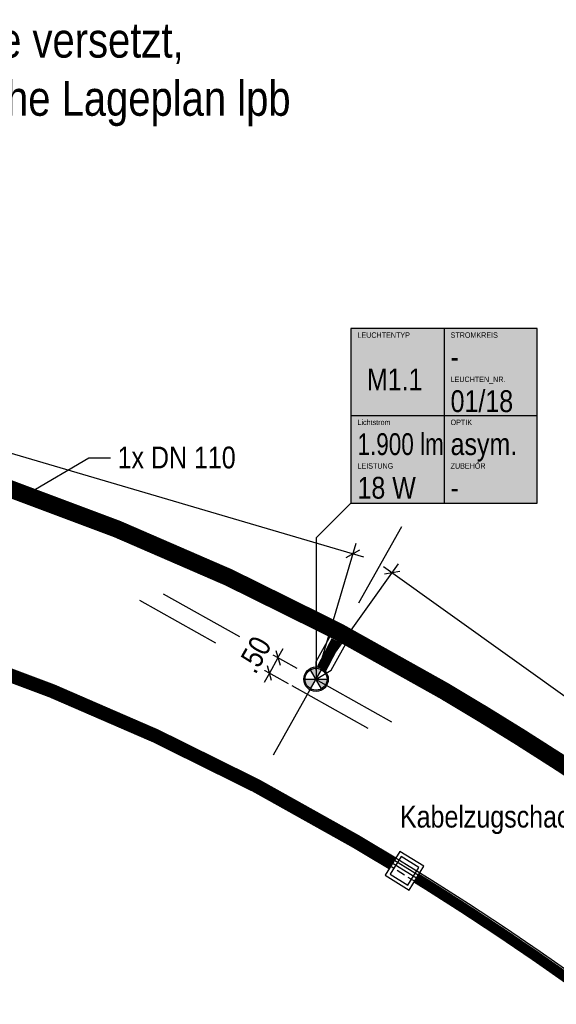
# Model space of a CAD drawing. Header units: metres. Extents: x 32339189 to 32339744, y 5702369 to 5702760.
# Tile 17 of 48: x 32339274 to 32339290, y 5702617 to 5702645. Entities that reach past the tile are written whole.
import ezdxf
from ezdxf import colors
from ezdxf.entities.mleader import LeaderData, LeaderLine
from ezdxf.enums import TextEntityAlignment as Align
from ezdxf.math import Vec2, Vec3

# ---------------------------------------------------------------- set-up
doc = ezdxf.new("R2010")
doc.units = ezdxf.units.M
doc.header["$MEASUREMENT"] = 0
doc.linetypes.add('19', pattern=[0.5, 0.25, -0.25])
doc.linetypes.add('DASHED2', pattern=[0.375, 0.25, -0.125])
for name, color, linetype in [('LRS-Kabel', 5, 'Continuous'), ('LRS_BEL_M1.1_Seidenweberleuchte', 10, 'Continuous'), ('LRS_BM', 7, 'Continuous'), ('LRS_Kodierungsfahne_M1.1', 41, 'Continuous'), ('LRS_Kodierungsfahnen', 7, 'Continuous'), ('LRS_REF', 7, 'Continuous')]:
    doc.layers.add(name, color=color, linetype=linetype)
doc.layers.add('LRS-Trasse und Kabelzugschächte', color=252, linetype='Continuous', lineweight=25)
doc.styles.add('lrs-1_0050', font='ARIALN.TTF', dxfattribs={"height": 0.125})
doc.styles.add('lrs-1_0250', font='ARIALN.TTF', dxfattribs={"height": 0.625})
doc.styles.add('lrs-txt', font='ARIALN.TTF', dxfattribs={"height": 1})
doc.dimstyles.new('lrs_1_0250', dxfattribs={"dimtxt": 0.625, "dimasz": 0.3125, "dimexe": 0.3125, "dimexo": 0.625, "dimgap": 0.3125, "dimtad": 1, "dimzin": 5, "dimdsep": 46, "dimtxsty": 'lrs-1_0250', "dimblk1": 'OBLIQUE', "dimblk2": 'OBLIQUE', "dimsah": 1, "dimcen": -0.3125, "dimdle": 0.3125, "dimclrd": 256, "dimclre": 256, "dimclrt": 256, "dimadec": 0, "dimazin": 0, "dimtfac": 1, "dimtix": 1, "dimtmove": 2, "dimatfit": 3, "dimldrblk": 'OBLIQUE', "dimfxl": 1, "dimtolj": 1, "dimtzin": 5, "dimlwd": -1, "dimlwe": -1, "dimarcsym": 0})

# ---------------------------------------------------------------- blocks, each defined once
blk = doc.blocks.new('_OBLIQUE')
at = {"color": 0, "linetype": 'ByBlock'}
blk.add_line((-0.5, -0.5), (0.5, 0.5), dxfattribs=at)
blk = doc.blocks.new('*D30')
at = {"layer": 'DEFPOINTS', "color": 0}
for p in [(32339257.714, 5702633.77), (32339283.716, 5702630.033), (32339282.658, 5702626.435)]:
    blk.add_point(p, dxfattribs=at)
at = {"layer": 'LRS_BM'}
for p, q in [((32339257.89, 5702634.37), (32339258.86, 5702637.668)), ((32339258.472, 5702637.456), (32339284.015, 5702629.945)), ((32339282.834, 5702627.035), (32339283.804, 5702630.333))]:
    blk.add_line(p, q, dxfattribs=at)
at = {"layer": 'LRS_BM', "xscale": 0.3125, "yscale": 0.3125, "zscale": 0.3125}
for p, rotation in [((32339258.772, 5702637.368), 163.612981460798), ((32339283.716, 5702630.033), 343.612981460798)]:
    blk.add_blockref('_OBLIQUE', p, dxfattribs=dict(at, rotation=rotation))
at = {"layer": 'LRS_BM', "insert": (32339271.422, 5702634.307), "char_height": 0.625, "attachment_point": 5, "rotation": 343.613, "style": 'lrs-1_0250', "bg_fill": 3, "box_fill_scale": 1.25, "bg_fill_color": 257, "bg_fill_transparency": 0}
blk.add_mtext('\\A1;26.00', dxfattribs=at)
blk = doc.blocks.new('LRS_LF_1_250')
blk.add_hatch(color=256).paths.add_polyline_path([(0, 0), (5.333, 0), (5.333, 5), (0, 5)])
at = {"color": 7}
for p, q in [((2.667, 5), (2.667, 0)), ((5.333, 2.5), (0, 2.5))]:
    blk.add_line(p, q, dxfattribs=at)
blk.add_lwpolyline([(0, 0), (5.333, 0), (5.333, 5), (0, 5)], close=True, dxfattribs=at)
at = {"color": 7, "style": 'lrs-txt'}
for tag, height, p in [('LEUCHTENTYP', 0.156, (0.187, 4.812)), ('STROMKREIS', 0.156, (2.854, 4.812)), ('F1', 0.625, (2.854, 4.188)), ('LEUCHTEN_NR.', 0.156, (2.854, 3.546)), ('00/00', 0.625, (2.854, 2.919)), ('LAMPEN', 0.156, (0.187, 2.312)), ('OPTIK', 0.156, (2.854, 2.312)), ('-', 0.625, (0.187, 1.688)), ('-', 0.625, (2.854, 1.688)), ('LEISTUNG', 0.156, (0.187, 1.062)), ('ZUBEHÖR', 0.156, (2.854, 1.062)), ('-W', 0.625, (0.187, 0.438)), ('-', 0.625, (2.854, 0.438))]:
    blk.add_attdef(tag, text='', height=height, dxfattribs=at).set_placement(p, align=Align.MIDDLE_LEFT)
blk.add_attdef('TYP', text='', height=0.625, dxfattribs=at).set_placement((1.253, 3.543), align=Align.MIDDLE_CENTER)
blk = doc.blocks.new('KZS')
at = {"layer": 'LRS-Trasse und Kabelzugschächte'}
for points in [[(32340487.026, 5702640.324), (32340487.826, 5702640.324), (32340487.826, 5702641.124), (32340487.026, 5702641.124)], [(32340487.126, 5702640.424), (32340487.726, 5702640.424), (32340487.726, 5702641.024), (32340487.126, 5702641.024)]]:
    blk.add_lwpolyline(points, close=True, dxfattribs=at)
blk = doc.blocks.new('LRS_Leuchte_01_1_250')
h = blk.add_hatch(color=256)
h.paths.add_polyline_path([(-0.5, 0, 1), (0.5, 0, 1)])
h.paths.add_polyline_path([(0.45, 0, -1), (-0.45, 0, -1)], flags=16)
h.paths.add_polyline_path([(0, 0), (0.225, 0.39, 0.267949), (-0.225, 0.39)], flags=16)
h.paths.add_polyline_path([(0, 0), (-0.45, 0, 0.267949), (-0.225, -0.39)], flags=0)
h.paths.add_polyline_path([(0.225, -0.39, 0.267949), (0.45, 0), (0, 0)], flags=16)
for p, q in [((-0.45, 0), (0.45, 0)), ((-0.225, -0.39), (0.225, 0.39)), ((0.225, -0.39), (-0.225, 0.39))]:
    blk.add_line(p, q)
for radius in [0.5, 0.45]:
    blk.add_circle((0, 0), radius)
blk = doc.blocks.new('*D82')
at = {"layer": 'DEFPOINTS', "color": 0}
for p in [(32339282.657, 5702626.435), (32339282.413, 5702625.999)]:
    blk.add_point(p, dxfattribs=at)
at = {"layer": 'LRS_BM'}
for p, q in [((32339282.112, 5702626.741), (32339281.295, 5702627.199)), ((32339281.567, 5702627.046), (32339281.72, 5702627.319)), ((32339281.567, 5702627.046), (32339281.323, 5702626.61)), ((32339281.868, 5702626.305), (32339281.05, 5702626.763)), ((32339281.323, 5702626.61), (32339281.17, 5702626.338))]:
    blk.add_line(p, q, dxfattribs=at)
at = {"layer": 'LRS_BM', "xscale": 0.3125, "yscale": 0.3125, "zscale": 0.3125}
for p, rotation in [((32339281.567, 5702627.046), 240.7154802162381), ((32339281.323, 5702626.61), 60.7154802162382)]:
    blk.add_blockref('_OBLIQUE', p, dxfattribs=dict(at, rotation=rotation))
at = {"layer": 'LRS_BM', "insert": (32339280.894, 5702627.137), "char_height": 0.625, "attachment_point": 5, "rotation": 60.7155, "style": 'lrs-1_0250', "bg_fill": 3, "box_fill_scale": 1.25, "bg_fill_color": 257, "bg_fill_transparency": 0}
blk.add_mtext('\\A1;.50', dxfattribs=at)
at = {"layer": 'DEFPOINTS', "color": 0}
blk.add_point((32339281.323, 5702626.61), dxfattribs=at)
blk = doc.blocks.new('*D83')
at = {"layer": 'DEFPOINTS', "color": 0}
for p in [(32339282.657, 5702626.435), (32339305.17, 5702614.935), (32339302.987, 5702611.885)]:
    blk.add_point(p, dxfattribs=at)
at = {"layer": 'LRS_BM'}
for p, q in [((32339283.021, 5702626.943), (32339285.022, 5702629.739)), ((32339284.586, 5702629.666), (32339305.424, 5702614.753)), ((32339303.351, 5702612.393), (32339305.352, 5702615.189))]:
    blk.add_line(p, q, dxfattribs=at)
at = {"layer": 'LRS_BM', "xscale": 0.3125, "yscale": 0.3125, "zscale": 0.3125}
for p, rotation in [((32339284.84, 5702629.484), 144.4096770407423), ((32339305.17, 5702614.935), 324.4096770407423)]:
    blk.add_blockref('_OBLIQUE', p, dxfattribs=dict(at, rotation=rotation))
at = {"layer": 'LRS_BM', "insert": (32339295.373, 5702622.723), "char_height": 0.625, "attachment_point": 5, "rotation": 324.4097, "style": 'lrs-1_0250', "bg_fill": 3, "box_fill_scale": 1.25, "bg_fill_color": 257, "bg_fill_transparency": 0}
blk.add_mtext('\\A1;25.00', dxfattribs=at)
blk = doc.blocks.new('_None')

msp = doc.modelspace()

# ---------------------------------------------------------------- linework, layer by layer
at = {"layer": 'LRS-Trasse und Kabelzugschächte'}
for points, const_width in [([(32339273.812, 5702631.92), (32339276.909, 5702630.757), (32339276.921, 5702630.753), (32339276.961, 5702630.738), (32339277.009, 5702630.717), (32339277.02, 5702630.712), (32339277.026, 5702630.71), (32339277.05, 5702630.7), (32339277.097, 5702630.679), (32339277.192, 5702630.638), (32339277.382, 5702630.556), (32339277.761, 5702630.391), (32339278.52, 5702630.062), (32339280.037, 5702629.403), (32339280.085, 5702629.383), (32339280.109, 5702629.372), (32339280.115, 5702629.37), (32339280.134, 5702629.361), (32339280.182, 5702629.339), (32339280.212, 5702629.325), (32339280.223, 5702629.319), (32339280.316, 5702629.273), (32339280.501, 5702629.181), (32339280.872, 5702628.998), (32339281.613, 5702628.631), (32339283.095, 5702627.897), (32339283.188, 5702627.851), (32339283.234, 5702627.828), (32339283.282, 5702627.804), (32339283.329, 5702627.778), (32339283.335, 5702627.775), (32339283.346, 5702627.768), (32339283.369, 5702627.756), (32339283.549, 5702627.655), (32339283.91, 5702627.453), (32339284.632, 5702627.049), (32339286.075, 5702626.241), (32339286.256, 5702626.14), (32339286.267, 5702626.134), (32339286.273, 5702626.131), (32339286.29, 5702626.121), (32339286.317, 5702626.106), (32339286.33, 5702626.098), (32339286.352, 5702626.085), (32339286.396, 5702626.058), (32339286.485, 5702626.005), (32339286.84, 5702625.793), (32339287.194, 5702625.58), (32339287.372, 5702625.474), (32339287.416, 5702625.447), (32339287.422, 5702625.444), (32339287.432, 5702625.438), (32339287.445, 5702625.43), (32339287.452, 5702625.426), (32339287.463, 5702625.419), (32339287.485, 5702625.405), (32339287.573, 5702625.351), (32339288.276, 5702624.916), (32339288.452, 5702624.807), (32339288.496, 5702624.78), (32339288.518, 5702624.766), (32339288.529, 5702624.759), (32339288.546, 5702624.749), (32339288.564, 5702624.737), (32339288.651, 5702624.681), (32339289, 5702624.459), (32339289.348, 5702624.236), (32339289.523, 5702624.125), (32339289.61, 5702624.069), (32339289.631, 5702624.055), (32339289.634, 5702624.053), (32339289.647, 5702624.045), (32339289.661, 5702624.036), (32339289.666, 5702624.032), (32339289.677, 5702624.025), (32339289.72, 5702623.997), (32339290.411, 5702623.542)], 0.5), ([(32339285.532, 5702620.734), (32339285.885, 5702620.515), (32339286.925, 5702619.851), (32339287.956, 5702619.171), (32339288.977, 5702618.477), (32339289.987, 5702617.768)], 0.3)]:
    msp.add_lwpolyline(points, dxfattribs=dict(at, const_width=const_width))

# ---------------------------------------------------------------- block references
at = {"layer": 'LRS-Trasse und Kabelzugschächte', "rotation": 328.2517672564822}
msp.add_blockref('KZS', (1837295.476, 17870441.686), dxfattribs=at)

# ---------------------------------------------------------------- texts
at = {"layer": 'LRS_REF', "color": 6, "insert": (32339265.304, 5702645.25), "char_height": 1, "width": 18.93473, "attachment_point": 1, "style": 'lrs-1_0050'}
msp.add_mtext('Pumptrack wurde versetzt,\\Pgenaue Lage siehe Lageplan lpb', dxfattribs=at)

# ---------------------------------------------------------------- next in the draw order: dimensions: what is measured, and where the dimension line sits
at = {"layer": 'LRS_BM'}
dim = msp.add_aligned_dim(p1=(32339257.714, 5702633.77), p2=(32339282.658, 5702626.435), distance=3.751, dimstyle='lrs_1_0250', override={"dimtfill": 1}, dxfattribs=at)
dim.commit()
dim.dimension.update_dxf_attribs({"geometry": '*D30', "text_midpoint": (32339271.422, 5702634.307)})

# ---------------------------------------------------------------- next in the draw order: linework, layer by layer
at = {"layer": 'LRS-Trasse und Kabelzugschächte', "const_width": 0.4}
msp.add_lwpolyline([(32339228.638, 5702635.79), (32339235.015, 5702632.51, 0.08997), (32339245.684, 5702630.512, -0.030668), (32339260.829, 5702630.005), (32339262.714, 5702629.706), (32339265.874, 5702629.039), (32339268.995, 5702628.213), (32339272.072, 5702627.232), (32339275.095, 5702626.097), (32339278.057, 5702624.812), (32339280.951, 5702623.379), (32339281.328, 5702623.168), (32339283.796, 5702621.787), (32339284.836, 5702621.165), (32339284.851, 5702621.155)], format="xyb", dxfattribs=at)
at = {"layer": 'LRS_BM', "linetype": '19', "ltscale": 10}
for p, q in [((32339285.101, 5702630.798), (32339281.432, 5702624.256)), ((32339278.282, 5702628.886), (32339285.26, 5702624.973))]:
    msp.add_line(p, q, dxfattribs=at)
at = {"layer": 'LRS_Kodierungsfahne_M1.1', "color": 7}
msp.add_lwpolyline([(32339283.657, 5702631.484), (32339282.657, 5702630.484), (32339282.657, 5702626.435)], dxfattribs=at)

# ---------------------------------------------------------------- next in the draw order: block references
at = {"layer": 'LRS_BEL_M1.1_Seidenweberleuchte', "xscale": 0.7000000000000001, "yscale": 0.7000000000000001, "zscale": 0.7000000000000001}
msp.add_blockref('LRS_Leuchte_01_1_250', (32339282.658, 5702626.435), dxfattribs=at)
at = {"layer": 'LRS_Kodierungsfahne_M1.1'}
ref = msp.add_blockref('LRS_LF_1_250', (32339283.657, 5702631.484), dxfattribs=at)
ref.add_attrib('00/00', '01/18', dxfattribs={"layer": 'LRS_Kodierungsfahnen', "height": 0.625, "style": 'lrs-txt'}).set_placement((32339286.512, 5702634.404), align=Align.MIDDLE_LEFT)
ref.add_attrib('LEUCHTEN_NR.', 'LEUCHTEN_NR.', dxfattribs={"layer": 'LRS_Kodierungsfahnen', "height": 0.15625, "style": 'lrs-txt'}).set_placement((32339286.512, 5702635.03), align=Align.MIDDLE_LEFT)
ref.add_attrib('-', '-', dxfattribs={"layer": 'LRS_Kodierungsfahnen', "height": 0.625, "style": 'lrs-txt'}).set_placement((32339286.512, 5702631.922), align=Align.MIDDLE_LEFT)
ref.add_attrib('ZUBEHÖR', 'ZUBEHÖR', dxfattribs={"layer": 'LRS_Kodierungsfahnen', "height": 0.1562, "style": 'lrs-txt'}).set_placement((32339286.512, 5702632.547), align=Align.MIDDLE_LEFT)
ref.add_attrib('-W', '18 W', dxfattribs={"layer": 'LRS_Kodierungsfahnen', "height": 0.625, "style": 'lrs-txt'}).set_placement((32339283.845, 5702631.922), align=Align.MIDDLE_LEFT)
ref.add_attrib('LEISTUNG', 'LEISTUNG', dxfattribs={"layer": 'LRS_Kodierungsfahnen', "height": 0.1562, "style": 'lrs-txt'}).set_placement((32339283.845, 5702632.547), align=Align.MIDDLE_LEFT)
ref.add_attrib('-', '1.900 lm', dxfattribs={"layer": 'LRS_Kodierungsfahnen', "height": 0.625, "style": 'lrs-txt', "width": 0.9}).set_placement((32339283.845, 5702633.172), align=Align.MIDDLE_LEFT)
ref.add_attrib('LAMPEN', 'Lichtstrom', dxfattribs={"layer": 'LRS_Kodierungsfahnen', "height": 0.1562, "style": 'lrs-txt'}).set_placement((32339283.845, 5702633.797), align=Align.MIDDLE_LEFT)
ref.add_attrib('-', 'asym. ', dxfattribs={"layer": 'LRS_Kodierungsfahnen', "height": 0.625, "style": 'lrs-txt'}).set_placement((32339286.512, 5702633.172), align=Align.MIDDLE_LEFT)
ref.add_attrib('OPTIK', 'OPTIK', dxfattribs={"layer": 'LRS_Kodierungsfahnen', "height": 0.1562, "style": 'lrs-txt'}).set_placement((32339286.512, 5702633.797), align=Align.MIDDLE_LEFT)
ref.add_attrib('F1', '-', dxfattribs={"layer": 'LRS_Kodierungsfahnen', "height": 0.625, "style": 'lrs-txt'}).set_placement((32339286.512, 5702635.672), align=Align.MIDDLE_LEFT)
ref.add_attrib('STROMKREIS', 'STROMKREIS', dxfattribs={"layer": 'LRS_Kodierungsfahnen', "height": 0.1562, "style": 'lrs-txt'}).set_placement((32339286.512, 5702636.297), align=Align.MIDDLE_LEFT)
ref.add_attrib('TYP', 'M1.1', dxfattribs={"layer": 'LRS_Kodierungsfahnen', "height": 0.625, "style": 'lrs-txt'}).set_placement((32339284.91, 5702635.027), align=Align.MIDDLE_CENTER)
ref.add_attrib('LEUCHTENTYP', 'LEUCHTENTYP', dxfattribs={"layer": 'LRS_Kodierungsfahnen', "height": 0.15625, "style": 'lrs-txt'}).set_placement((32339283.845, 5702636.297), align=Align.MIDDLE_LEFT)

# ---------------------------------------------------------------- next in the draw order: texts
at = {"layer": 'LRS-Trasse und Kabelzugschächte', "color": 7, "insert": (32339285.062, 5702621.995), "char_height": 0.625, "attachment_point": 7, "style": 'lrs-1_0250', "bg_fill": 3, "box_fill_scale": 1.1, "bg_fill_color": 256, "bg_fill_transparency": 0}
msp.add_mtext('Kabelzugschacht', dxfattribs=at)

# ---------------------------------------------------------------- next in the draw order: dimensions: what is measured, and where the dimension line sits
at = {"layer": 'LRS_BM'}
dim = msp.add_aligned_dim(p1=(32339282.657, 5702626.435), p2=(32339302.987, 5702611.885), distance=3.751, dimstyle='lrs_1_0250', override={"dimtfill": 1}, dxfattribs=at)
dim.commit()
dim.dimension.update_dxf_attribs({"geometry": '*D83', "text_midpoint": (32339295.373, 5702622.723)})

# ---------------------------------------------------------------- next in the draw order: linework, layer by layer
at = {"layer": 'LRS-Kabel', "color": 4, "ltscale": 10}
msp.add_lwpolyline([(32339283.609, 5702627.622), (32339283.91, 5702627.453), (32339284.632, 5702627.049), (32339286.075, 5702626.241), (32339286.256, 5702626.14), (32339286.267, 5702626.134), (32339286.273, 5702626.131), (32339286.29, 5702626.121), (32339286.317, 5702626.106), (32339286.33, 5702626.098), (32339286.352, 5702626.085), (32339286.396, 5702626.058), (32339286.485, 5702626.005), (32339286.84, 5702625.793), (32339287.194, 5702625.58), (32339287.372, 5702625.474), (32339287.416, 5702625.447), (32339287.422, 5702625.444), (32339287.432, 5702625.438), (32339287.445, 5702625.43), (32339287.452, 5702625.426), (32339287.463, 5702625.419), (32339287.485, 5702625.405), (32339287.573, 5702625.351), (32339288.276, 5702624.916), (32339288.452, 5702624.807), (32339288.496, 5702624.78), (32339288.518, 5702624.766), (32339288.529, 5702624.759), (32339288.546, 5702624.749), (32339288.564, 5702624.737), (32339288.651, 5702624.681), (32339289, 5702624.459), (32339289.348, 5702624.236), (32339289.523, 5702624.125), (32339289.61, 5702624.069)], dxfattribs=at)
at = {"layer": 'LRS_BM', "linetype": '19', "ltscale": 10}
msp.add_line((32339277.6, 5702628.698), (32339284.578, 5702624.785), dxfattribs=at)

# ---------------------------------------------------------------- next in the draw order: dimensions: what is measured, and where the dimension line sits
at = {"layer": 'LRS_BM'}
dim = msp.add_aligned_dim(p1=(32339282.657, 5702626.435), p2=(32339282.413, 5702625.999), distance=-1.25, dimstyle='lrs_1_0250', override={"dimtfill": 1}, dxfattribs=at)
dim.commit()
dim.dimension.update_dxf_attribs({"geometry": '*D82', "text_midpoint": (32339280.894, 5702627.137)})

# ---------------------------------------------------------------- next in the draw order: linework, layer by layer
at = {"layer": 'LRS-Kabel', "color": 4, "ltscale": 10}
msp.add_lwpolyline([(32339273.812, 5702631.92), (32339276.909, 5702630.757), (32339276.921, 5702630.753), (32339276.961, 5702630.738), (32339277.009, 5702630.717), (32339277.02, 5702630.712), (32339277.026, 5702630.71), (32339277.05, 5702630.7), (32339277.097, 5702630.679), (32339277.192, 5702630.638), (32339277.382, 5702630.556), (32339277.761, 5702630.391), (32339278.52, 5702630.062), (32339280.037, 5702629.403), (32339280.085, 5702629.383), (32339280.109, 5702629.372), (32339280.115, 5702629.37), (32339280.134, 5702629.361), (32339280.182, 5702629.339), (32339280.212, 5702629.325), (32339280.223, 5702629.319), (32339280.316, 5702629.273), (32339280.501, 5702629.181), (32339280.872, 5702628.998), (32339281.613, 5702628.631), (32339283.17, 5702627.86), (32339282.651, 5702626.935), (32339282.657, 5702626.435), (32339283.087, 5702626.69), (32339283.609, 5702627.621)], dxfattribs=at)
at = {"layer": 'LRS-Trasse und Kabelzugschächte', "const_width": 0.3}
msp.add_lwpolyline([(32339282.816, 5702626.734), (32339283.235, 5702627.541)], dxfattribs=at)

# ---------------------------------------------------------------- next in the draw order: leaders
at = {"layer": 'LRS-Trasse und Kabelzugschächte', "color": 7}
ml = msp.add_multileader_mtext('Standard', dxfattribs=at)
ml.set_content('1x DN 110', color=7, style='lrs-1_0250')
ml.set_leader_properties(color=256, linetype='ByLayer', lineweight=30)
ml.set_arrow_properties(name='NONE')
ml.build(insert=Vec2(0, 0))
ml.multileader.update_dxf_attribs({"dogleg_length": 0.625, "arrow_head_size": 0.625})
ctx = ml.context
ctx.base_point, ctx.char_height, ctx.arrow_head_size, ctx.landing_gap_size, ctx.plane_origin = Vec3(32339276.772, 5702632.784), 0.625, 0.625, 0.312, Vec3(32339274.459, 5702631.784)
ctx.text_align_type = 2
notes = []
notes.append((ctx, [(0, (1, 1, 0), (32339276.147, 5702632.784), (1, 0), 0.625, [(0, [(32339274.459, 5702631.784)], 256, [])])]))
ctx.mtext.insert, ctx.mtext.alignment = Vec3(32339280.355, 5702633.101), 3
ctx.mtext.has_bg_fill, ctx.mtext.bg_color, ctx.mtext.bg_scale_factor, ctx.mtext.bg_transparency, ctx.mtext.use_window_bg_color = 1, -1027028792, 1.5, 0, 1
for ctx, leaders in notes:
    for number, flags, end, landing, length, lines in leaders:
        leader = LeaderData()
        leader.index, (leader.has_last_leader_line, leader.has_dogleg_vector, leader.attachment_direction) = number, flags
        leader.last_leader_point, leader.dogleg_vector, leader.dogleg_length = Vec3(end), Vec3(landing), length
        for number, points, colour, breaks in lines:
            line = LeaderLine()
            line.index, line.vertices, line.color, line.breaks = number, Vec3.list(points), colors.encode_raw_color(colour), breaks
            leader.lines.append(line)
        ctx.leaders.append(leader)

# ---------------------------------------------------------------- next in the draw order: linework, layer by layer
at = {"layer": 'LRS-Kabel', "color": 6}
for points in [[(32339290.089, 5702617.911), (32339289.076, 5702618.621), (32339288.053, 5702619.317), (32339287.021, 5702619.997), (32339285.978, 5702620.663), (32339284.927, 5702621.314), (32339283.884, 5702621.939), (32339281.033, 5702623.534), (32339278.131, 5702624.971), (32339275.161, 5702626.26), (32339272.129, 5702627.398), (32339269.044, 5702628.382), (32339265.914, 5702629.209), (32339262.746, 5702629.878), (32339260.851, 5702630.179, 0.030673), (32339245.682, 5702630.687, -0.089865)], [(32339290.045, 5702617.849), (32339289.033, 5702618.559), (32339288.012, 5702619.254), (32339286.98, 5702619.934), (32339285.938, 5702620.6), (32339284.888, 5702621.25), (32339283.846, 5702621.874), (32339280.998, 5702623.468), (32339278.099, 5702624.903), (32339275.133, 5702626.19), (32339272.105, 5702627.327), (32339269.023, 5702628.309), (32339265.897, 5702629.136), (32339262.732, 5702629.804), (32339260.842, 5702630.105, 0.030671), (32339245.683, 5702630.612, -0.08991)]]:
    msp.add_lwpolyline(points, format="xyb", dxfattribs=at)
at = {"layer": 'LRS-Kabel', "color": 5}
msp.add_lwpolyline([(32339289.987, 5702617.768), (32339288.977, 5702618.477), (32339287.956, 5702619.171), (32339286.925, 5702619.851), (32339285.885, 5702620.515), (32339284.836, 5702621.165), (32339283.796, 5702621.787), (32339280.951, 5702623.379), (32339278.057, 5702624.812), (32339275.095, 5702626.097), (32339272.072, 5702627.232), (32339268.995, 5702628.213), (32339265.874, 5702629.039), (32339262.714, 5702629.706), (32339260.829, 5702630.005, 0.030668), (32339245.684, 5702630.512, -0.08997)], format="xyb", dxfattribs=at)
at = {"layer": 'LRS-Kabel', "linetype": 'DASHED2'}
msp.add_lwpolyline([(32339289.927, 5702617.684), (32339288.918, 5702618.392), (32339287.899, 5702619.086), (32339286.87, 5702619.764), (32339285.831, 5702620.428), (32339284.782, 5702621.077), (32339283.745, 5702621.698), (32339280.903, 5702623.288), (32339278.014, 5702624.719), (32339275.057, 5702626.002), (32339272.038, 5702627.135), (32339268.967, 5702628.115), (32339265.85, 5702628.939), (32339262.695, 5702629.605), (32339260.816, 5702629.904, 0.030665), (32339245.685, 5702630.409, -0.090031)], format="xyb", dxfattribs=at)

doc.saveas('drawing.dxf')
